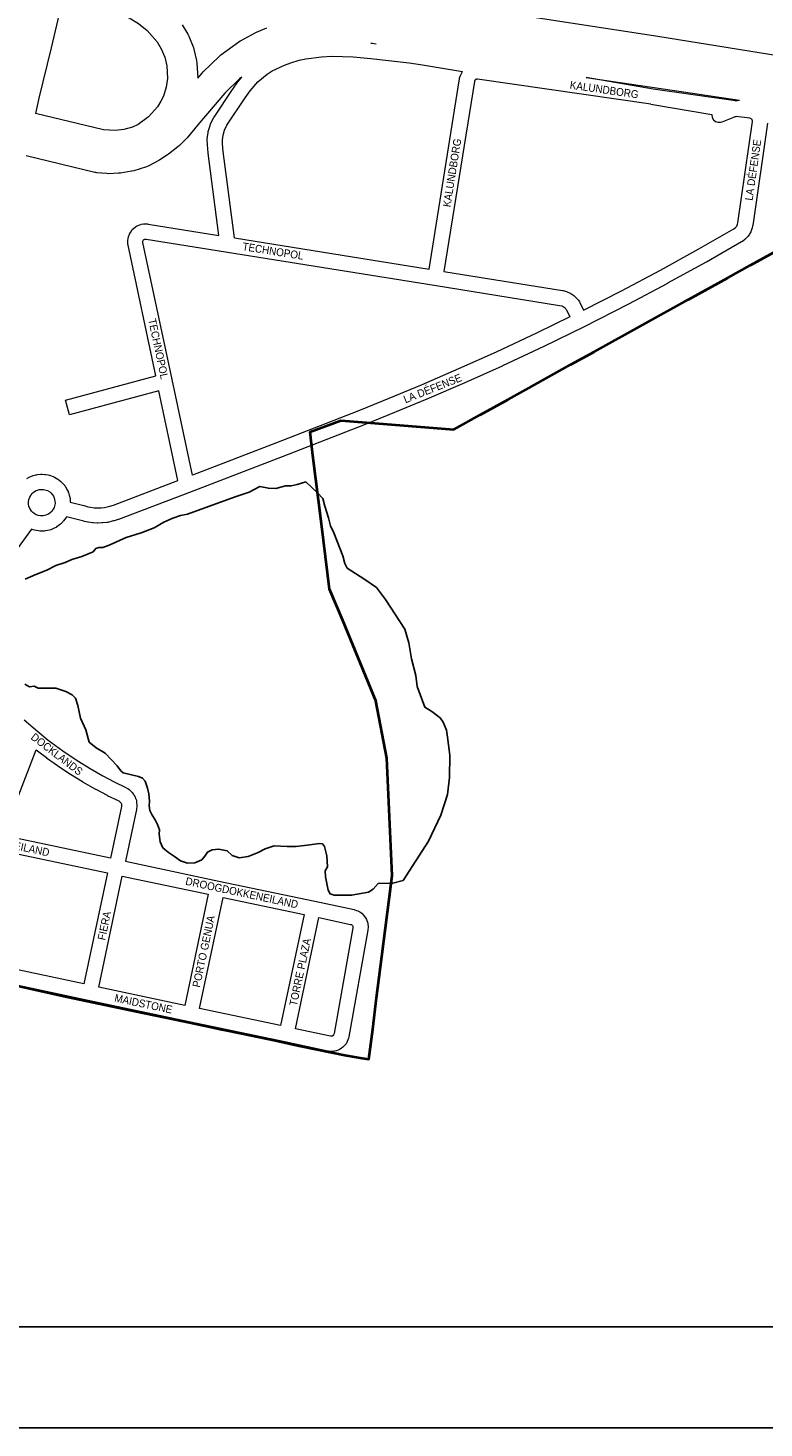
# Model space of a CAD drawing. Header units: metres. Extents: x 123817 to 142006, y 393105 to 406084.
# Tile 40 of 138: x 131440 to 132168, y 393105 to 394490. Entities that reach past the tile are written whole.
import ezdxf
from ezdxf.enums import TextEntityAlignment as Align

# ---------------------------------------------------------------- set-up
doc = ezdxf.new("R2010")
doc.units = ezdxf.units.M
doc.header["$MEASUREMENT"] = 0
doc.styles.add('Style-Arial', font='arial.ttf')

msp = doc.modelspace()

# ---------------------------------------------------------------- linework, layer by layer
at = {"flags": 128}
for points in [[(123817.1, 393105.4), (142006.1, 393105.4), (142006.1, 406084), (123817.1, 406084)], [(123917.1, 393205.4), (141906.1, 393205.4), (141906.1, 405987.2), (123917.1, 405987.2)]]:
    msp.add_lwpolyline(points, close=True, dxfattribs=at)
at = {"color": 2, "linetype": 'Continuous', "lineweight": 0, "flags": 128}
for points in [[(131571.5, 394560), (131575.1, 394559.1), (131891.1, 394508.8), (132063.1, 394482.2), (132063.2, 394482.2), (132382.2, 394430.9), (132492.3, 394413.5)], [(131475.2, 394523.2), (131478, 394522.9), (131498.1, 394517.3), (131540.2, 394500.5), (131549.4, 394494.8), (131557.9, 394488), (131567.8, 394476.8), (131572, 394469.8), (131575.4, 394461.4), (131577.4, 394452.9), (131578, 394440.5), (131576.8, 394431.8), (131574.1, 394423), (131571.7, 394417.9), (131568.2, 394412.3), (131559.4, 394402.5), (131549.1, 394394.9), (131543.4, 394392.3), (131535.1, 394389.9), (131526.7, 394388.9), (131514.7, 394389.7), (131447.5, 394405.8)], [(131592.7, 394493.5), (131598.3, 394484.3), (131599.3, 394482.2), (131603.6, 394471.7), (131603.8, 394471.1), (131604.3, 394469.4), (131606.9, 394458.4), (131607.3, 394455.6), (131608, 394440.7)], [(131608, 394440.7), (131612.3, 394445.8), (131613.3, 394446.9), (131629.2, 394462.3), (131630.9, 394463.7), (131648.8, 394476.7), (131650.1, 394477.6), (131650.4, 394477.7), (131665, 394485.7), (131666.2, 394486.3), (131676.3, 394490.7)], [(131779.1, 394475.4), (131780.8, 394475.5), (131784.5, 394474.8)], [(131651.8, 394441.8), (131649.3, 394440.1), (131634.8, 394425.9), (131608.2, 394394.5), (131597.7, 394381.8), (131597.6, 394381.7), (131596.6, 394380.6), (131589.9, 394374), (131588.5, 394372.9), (131579, 394365.6), (131578.2, 394365), (131570.5, 394359.9), (131569.7, 394359.4), (131569, 394359), (131559.6, 394354.2), (131557.3, 394353.2), (131544.7, 394349.2), (131542.7, 394348.7), (131542.5, 394348.7), (131531.5, 394346.8), (131529.7, 394346.7), (131520.1, 394346.2), (131518, 394346.3), (131508.4, 394347.2), (131507.2, 394347.4), (131506.3, 394347.6), (131438.2, 394364)], [(131992.3, 394441.3), (132079.5, 394428.5), (132144, 394418.9)]]:
    msp.add_lwpolyline(points, dxfattribs=at)
at = {"color": 40, "linetype": 'Continuous', "lineweight": 0, "flags": 128}
msp.add_lwpolyline([(131475.2, 394523.2), (131472.2, 394510.1), (131472.2, 394510), (131463, 394470.8), (131463, 394470.7), (131450.8, 394421.1), (131447.5, 394405.8)], dxfattribs=at)
at = {"color": 9, "linetype": 'Continuous', "lineweight": 0, "flags": 128}
for points in [[(131779.1, 394475.4), (131780.5, 394475.3), (131780.7, 394475.3), (131784.5, 394474.8)], [(131644.3, 394282.8), (131644.3, 394282.8), (131633.2, 394368.3), (131632.6, 394375.9), (131632.5, 394379.6), (131633.1, 394384.5), (131634.5, 394389.3), (131636.9, 394394.4), (131654.9, 394421.2), (131659.8, 394428.1), (131667.5, 394437), (131676.6, 394444.8), (131681.8, 394448), (131693.7, 394453.7), (131700.2, 394456.1), (131708.4, 394458.5), (131714.8, 394460), (131730.5, 394461.9), (131740.6, 394462.4), (131751.3, 394462.3), (131761.8, 394461.8), (131779.1, 394460.3), (131817.3, 394456), (131830.5, 394453.9), (131869.8, 394447.2)], [(131628.9, 394285.2), (131618.3, 394366.5), (131618.3, 394366.8), (131617.6, 394374.9), (131617.6, 394375.3), (131617.5, 394379.8), (131617.5, 394380), (131617.6, 394380.9), (131617.5, 394380.9), (131618.3, 394386.9), (131618.5, 394388), (131620.2, 394393.9), (131620.4, 394394.5), (131620.6, 394395.1), (131623.6, 394401.4), (131624.2, 394402.3), (131642.5, 394429.6), (131642.6, 394429.8), (131647.7, 394437.1), (131648.1, 394437.6), (131648.2, 394437.7), (131651.8, 394441.8)], [(132058.5, 394430), (131992.3, 394441.3)], [(132056.2, 394415.2), (132116.5, 394404.8), (132116.4, 394404.5), (132116.9, 394401.9), (132118.2, 394399.7), (132120.2, 394398), (132122.6, 394397.1), (132125.2, 394397.1), (132126.7, 394397.6), (132138.2, 394402.2), (132138.2, 394402.2), (132138.2, 394402.2), (132139.7, 394402.8), (132140.6, 394403)], [(132139.8, 394418.3), (132140.5, 394418.5), (132141.1, 394418.6), (132141.7, 394418.7), (132144, 394418.9)], [(131439, 394044.8), (131441.3, 394046), (131442.1, 394046.4), (131444.5, 394047.4), (131445.4, 394047.7), (131447.9, 394048.4), (131448.5, 394048.5), (131449.1, 394048.6), (131453, 394048.9), (131454.2, 394049), (131456.8, 394048.8), (131457.6, 394048.7), (131457.7, 394048.7), (131460.2, 394048.2), (131461.4, 394047.9), (131465.1, 394046.6), (131466.3, 394046), (131466.3, 394046), (131469.7, 394044), (131470.7, 394043.4), (131472.7, 394041.7), (131473.5, 394040.9), (131476.1, 394038), (131476.2, 394037.8), (131476.8, 394037), (131478.2, 394034.8), (131478.7, 394034), (131479.8, 394031.7), (131480, 394031), (131480.1, 394030.8), (131480.9, 394028.3), (131481.2, 394027.4), (131481.7, 394024.9), (131481.8, 394023.7), (131481.9, 394021.4)], [(131452.6, 394007.7), (131450.1, 394008.2), (131447.6, 394009.2), (131445.9, 394010.3), (131444.8, 394011.2), (131443.7, 394012.3), (131442.6, 394013.9), (131441.9, 394015.2), (131441.1, 394017.3), (131440.7, 394019.4), (131440.7, 394019.7), (131440.7, 394021.5), (131441, 394024), (131441.9, 394026.3), (131442.8, 394028), (131442.8, 394028), (131442.8, 394028), (131443.2, 394028.6), (131444.2, 394029.8), (131445.4, 394030.9), (131446.7, 394031.9), (131448.1, 394032.7), (131449.7, 394033.3), (131451.2, 394033.7), (131453.9, 394034), (131455.4, 394033.9), (131456.9, 394033.6), (131459.4, 394032.7), (131461.6, 394031.4), (131462.7, 394030.5), (131464.5, 394028.5), (131465.3, 394027.2), (131466, 394025.7), (131466.5, 394024.1), (131466.8, 394022.6), (131466.9, 394020), (131466.5, 394017.4), (131466.1, 394016.1), (131465.2, 394014.3), (131463.6, 394012.1), (131462.2, 394010.7), (131460.4, 394009.4), (131459.6, 394009), (131457.8, 394008.3), (131455.2, 394007.7), (131452.6, 394007.7)], [(131478.2, 394006.8), (131477.8, 394006.1), (131475.4, 394002.8), (131475.1, 394002.4), (131474.6, 394001.8), (131472.3, 393999.5), (131471.4, 393998.8), (131468.7, 393996.9), (131468.1, 393996.5), (131467.9, 393996.4), (131466.2, 393995.5), (131465.4, 393995.2), (131462.7, 393994.1), (131461.5, 393993.7), (131457.5, 393992.9), (131457.3, 393992.9), (131456.1, 393992.7), (131452, 393992.7), (131450.7, 393992.8), (131450.6, 393992.8), (131446.6, 393993.6), (131445.2, 393994), (131443.7, 393994.6), (131407.9, 393946.2)], [(131436.4, 393806), (131449.8, 393794.3), (131460.2, 393786), (131467.3, 393780.6), (131474.6, 393775.3), (131482, 393770.2), (131490.3, 393764.8), (131501.7, 393757.7), (131514.2, 393750.5), (131525.4, 393744.7), (131536.8, 393739.1), (131537.2, 393738.8), (131538.9, 393737.9), (131538.9, 393737.9), (131540.1, 393737), (131542.2, 393735.1), (131543, 393734.3), (131543.2, 393734.1), (131544.2, 393732.8), (131544.8, 393732), (131545.6, 393730.6), (131546, 393729.7), (131546.6, 393728.2), (131546.8, 393727.9), (131547, 393727.3), (131547.4, 393725.7), (131547.6, 393724.3), (131547.8, 393721.4), (131547.8, 393720.9), (131547.8, 393719.9), (131547.5, 393718), (131547.4, 393717.4), (131536.5, 393666.1), (131629, 393646.5), (131629, 393646.5), (131723.7, 393626.5), (131762.7, 393618.2), (131763.4, 393618), (131765.2, 393617.5), (131766.3, 393617), (131767.7, 393616.3), (131768.1, 393616.1), (131768.9, 393615.6), (131770.6, 393614.3), (131771.7, 393613.2), (131773.1, 393611.5), (131773.1, 393611.5), (131774, 393610.2), (131775, 393608.3), (131775.4, 393607.3), (131775.6, 393606.8), (131776.2, 393604.7), (131776.4, 393603.4), (131776.6, 393601.8), (131776.6, 393601.2), (131776.6, 393600.6), (131776.4, 393598.7), (131776.3, 393598), (131757.6, 393492.3), (131757.3, 393491.1), (131756, 393487.6), (131756, 393487.6), (131754.7, 393485.3), (131754.4, 393485), (131751.6, 393482.1), (131750, 393480.8), (131748.3, 393479.8), (131748.3, 393479.8), (131746.9, 393479.2), (131744.8, 393478.5), (131743.7, 393478.2), (131743.1, 393478.1), (131740.9, 393477.9), (131739.3, 393477.9), (131737.4, 393478.1), (131737, 393478.2), (131736.7, 393478.2), (131694.2, 393487.3), (131599.5, 393507.3), (131599.5, 393507.3), (131499.7, 393528.4), (131499.7, 393528.4), (131425.8, 393544.1)], [(131521.9, 393669.2), (131415.7, 393691.7), (131448.3, 393776.3), (131450.9, 393774.3), (131451, 393774.2), (131458.3, 393768.6), (131458.5, 393768.5), (131465.9, 393763.1), (131466, 393763.1), (131473.5, 393757.8), (131473.7, 393757.7), (131482.1, 393752.2), (131482.3, 393752.1), (131494, 393744.9), (131494.2, 393744.7), (131494.2, 393744.7), (131506.9, 393737.5), (131507.1, 393737.3), (131518.4, 393731.3), (131518.6, 393731.2), (131529.9, 393725.7), (131530.7, 393725.2), (131531.8, 393724.3), (131532.1, 393724), (131532.4, 393723.5), (131532.6, 393722.9), (131532.7, 393722.5), (131532.8, 393721.1), (131532.7, 393720.2), (131521.9, 393669.2)], [(131495.5, 393544.7), (131369.2, 393571.4), (131410.2, 393677.5), (131518.8, 393654.5), (131495.5, 393544.7)], [(131595.3, 393523.5), (131510.2, 393541.5), (131533.4, 393651.4), (131618.5, 393633.4), (131595.3, 393523.5)], [(131690, 393503.5), (131609.9, 393520.4), (131633.2, 393630.3), (131713.2, 393613.4), (131690, 393503.5)], [(131740.2, 393492.9), (131739.5, 393493), (131704.6, 393500.4), (131727.9, 393610.3), (131759.3, 393603.6), (131760.1, 393603.4), (131760.3, 393603.3), (131760.8, 393602.9), (131761.1, 393602.5), (131761.4, 393602), (131761.6, 393601.4), (131761.6, 393601.2), (131761.5, 393600.3), (131742.9, 393495.6), (131742.4, 393494.2), (131741.5, 393493.2), (131741.4, 393493.2), (131740.9, 393493), (131740.2, 393492.9)]]:
    msp.add_lwpolyline(points, dxfattribs=at)
at = {"color": 6, "linetype": 'Continuous', "lineweight": 0, "flags": 128}
for points in [[(131644.3, 394282.8), (131836.8, 394251.9), (131866.9, 394440.1), (131867.1, 394440.8), (131867.5, 394442.6), (131867.8, 394443.3), (131868.2, 394444.2), (131869.5, 394446.7), (131869.8, 394447.2)], [(132056.2, 394415.2), (131884.9, 394439.7), (131884, 394439.8), (131883.8, 394439.8), (131883.3, 394439.6), (131882.9, 394439.4), (131882.5, 394439.1), (131882.3, 394438.9), (131881.8, 394438), (131881.7, 394437.4), (131851.6, 394249.5), (131968.8, 394230.8), (131968.9, 394230.7), (131969.5, 394230.6), (131972.9, 394229.7), (131974.2, 394229.2), (131976.3, 394228.2), (131976.8, 394227.9), (131977.2, 394227.7), (131979.1, 394226.4), (131980, 394225.8), (131981.7, 394224.2), (131982.5, 394223.5), (131984, 394221.7), (131984, 394221.7), (131984.5, 394221), (131985.5, 394219.5), (131985.9, 394218.7), (131989.6, 394211.3), (132027.3, 394230.5), (132065.6, 394250.9), (132103.7, 394271.9), (132138.2, 394291.7), (132139.9, 394292.9), (132140.5, 394293.6), (132141.1, 394294.5), (132141.5, 394295.3), (132141.9, 394296.4), (132142.2, 394297.5), (132156.6, 394397.9), (132156.6, 394398.7), (132156.5, 394399.2), (132156.5, 394399.5), (132156.3, 394399.8), (132155.9, 394400.2), (132155.5, 394400.6), (132155, 394400.9), (132154.1, 394401.1), (132140.6, 394403)], [(132139.8, 394418.3), (132058.5, 394430)], [(132171.5, 394396.1), (132157, 394295.1), (132156.9, 394294.7), (132156.5, 394292.8), (132156.2, 394291.8), (132155.5, 394289.8), (132155.5, 394289.8), (132155.1, 394288.9), (132154.2, 394287.2), (132153.7, 394286.3), (132152.5, 394284.6), (132152.1, 394284), (132151.8, 394283.7), (132150.3, 394282.2), (132149.3, 394281.3), (132146.7, 394279.3), (132146, 394278.9), (132146, 394278.9), (132111.1, 394258.9), (132111, 394258.8), (132072.8, 394237.8), (132072.7, 394237.7), (132034.2, 394217.2), (132034.1, 394217.2), (131989.7, 394194.5), (131989.7, 394194.5), (131989.6, 394194.5), (131950.4, 394175.3), (131950.3, 394175.2), (131909.4, 394156.1), (131909.3, 394156), (131872.2, 394139.4), (131872.1, 394139.3), (131834.8, 394123.2), (131834.7, 394123.2), (131797.2, 394107.6), (131797.1, 394107.6), (131772, 394097.5), (131771.9, 394097.5), (131691.5, 394066), (131691.4, 394066), (131599.9, 394030.8), (131599.9, 394030.8), (131599.8, 394030.8), (131529.8, 394004.3), (131529.5, 394004.2), (131525.5, 394002.9), (131524.8, 394002.7), (131518.8, 394001.3), (131518.5, 394001.3), (131518, 394001.2), (131513.9, 394000.7), (131513.3, 394000.7), (131509.2, 394000.6), (131508.6, 394000.6), (131504.5, 394000.8), (131503.8, 394000.9), (131499.8, 394001.4), (131499.5, 394001.4), (131499.2, 394001.5), (131495.9, 394002.2), (131495.3, 394002.4), (131491.5, 394003.5), (131478.2, 394006.8)], [(131481.9, 394021.4), (131495.3, 394018), (131495.6, 394017.9), (131499.3, 394016.8), (131502.1, 394016.2), (131505.5, 394015.8), (131509, 394015.6), (131512.5, 394015.7), (131515.9, 394016.1), (131521.2, 394017.2), (131524.6, 394018.3), (131588.5, 394042.6), (131569.7, 394131.6), (131481.2, 394107.8), (131477.3, 394122.3), (131566.5, 394146.3), (131539.2, 394275.5), (131539, 394276.4), (131538.8, 394278.7), (131538.8, 394279.4), (131539, 394280.3), (131538.9, 394280.3), (131539.1, 394282.2), (131539.5, 394283.9), (131539.5, 394283.9), (131540.4, 394286.4), (131541.4, 394288.2), (131543, 394290.4), (131543.3, 394290.9), (131544.4, 394291.9), (131546.5, 394293.6), (131547.4, 394294.2), (131548.2, 394294.6), (131550.7, 394295.7), (131552.3, 394296.2), (131552.4, 394296.2), (131554.3, 394296.5), (131555.9, 394296.6), (131558.2, 394296.5), (131559.1, 394296.4), (131628.9, 394285.2)], [(131602.7, 394048), (131582.7, 394142.5), (131582.7, 394142.5), (131553.9, 394278.2), (131553.8, 394279.3), (131553.9, 394279.5), (131554.1, 394280.3), (131554.5, 394280.8), (131555, 394281.2), (131555.8, 394281.6), (131556, 394281.6), (131557.1, 394281.6), (131841.8, 394235.9), (131841.8, 394235.9), (131966, 394216), (131968.3, 394215.4), (131969.4, 394214.9), (131970.4, 394214.2), (131971.4, 394213.4), (131972.2, 394212.3), (131972.7, 394211.6), (131976.2, 394204.6), (131943.8, 394188.8), (131903.1, 394169.7), (131866.1, 394153.1), (131828.9, 394137), (131791.5, 394121.5), (131766.4, 394111.4), (131686, 394080), (131602.7, 394048)]]:
    msp.add_lwpolyline(points, dxfattribs=at)
at = {"color": 7, "linetype": 'Continuous', "lineweight": 40, "flags": 128}
msp.add_lwpolyline([(131340.1, 393562.8), (131478.7, 393532.1), (131555.3, 393515.9), (131585.7, 393509.5), (131591.6, 393508.2), (131593.7, 393507.8), (131620.1, 393502.2), (131630.3, 393500), (131637.1, 393498.6), (131646.8, 393496.5), (131651.6, 393495.5), (131684.8, 393488.6), (131708.5, 393483.6), (131726.1, 393479.8), (131755.3, 393473.8), (131755.6, 393473.8), (131770.7, 393471.3), (131777.3, 393470.2), (131781.1, 393500), (131785, 393531.1), (131790.2, 393571.9), (131797.4, 393628.6), (131800.4, 393652), (131795, 393768.1), (131784.3, 393824.9), (131751.5, 393904.1), (131738.5, 393935.2), (131730.5, 394000), (131722, 394067.6), (131719.1, 394091), (131749.5, 394102.2), (131774.9, 394100.1), (131861.3, 394093.2), (131887.4, 394107.7), (131915, 394122.9), (131933, 394132.9), (131977.2, 394157.4), (132000, 394170), (132093.6, 394221.9), (132132.3, 394243.3), (132154.7, 394255.7), (132197.3, 394279.3)], dxfattribs=at)
at = {"flags": 128}
msp.add_lwpolyline([(131437.1, 393841.1), (131441.5, 393838.6), (131446.3, 393839.4), (131450.3, 393837.3), (131467.8, 393837.4), (131477.5, 393834.1), (131484, 393830.6), (131487.1, 393827.3), (131489.5, 393820.2), (131492, 393807.7), (131497.4, 393796.1), (131500.6, 393784), (131507.5, 393778.3), (131516.4, 393773.1), (131528.4, 393760.5), (131532, 393755.6), (131534.4, 393753.6), (131549.3, 393749.8), (131553.4, 393748.1), (131556.1, 393745.2), (131558.2, 393738.5), (131559.8, 393732.8), (131560.4, 393725.6), (131559.9, 393720.9), (131560.6, 393716.3), (131562.5, 393712.3), (131566.1, 393706.5), (131568.4, 393702.5), (131570.1, 393697.2), (131569.9, 393692.9), (131570.9, 393685.4), (131573.4, 393679.4), (131579, 393674.6), (131584.9, 393670.9), (131591, 393666.4), (131598, 393664.2), (131605.2, 393664.5), (131612, 393667.5), (131615.2, 393671.1), (131617.7, 393675.2), (131622.3, 393677.5), (131628.8, 393678.1), (131637.2, 393676.4), (131642, 393671.9), (131648.9, 393669.3), (131657.9, 393670.9), (131667.8, 393674.6), (131674.7, 393678.3), (131683.6, 393681.4), (131696.4, 393680.6), (131705.4, 393680.7), (131719, 393682.3), (131728.2, 393683.7), (131731.3, 393683.2), (131733.4, 393680.5), (131735.6, 393671.3), (131736.3, 393660.6), (131734.1, 393656.6), (131734.4, 393650.8), (131737, 393637.4), (131738.9, 393633.8), (131743.1, 393632.6), (131760.2, 393632.5), (131776.9, 393635.5), (131781.4, 393638.3), (131786.6, 393644.1), (131799.4, 393644.5), (131801, 393644.5), (131811.2, 393647.1), (131836.3, 393685.9), (131848.4, 393711.8), (131855.2, 393732), (131857.1, 393748.8), (131857.3, 393771), (131855.1, 393788.7), (131854.2, 393795.7), (131850.9, 393803.5), (131847.8, 393807.8), (131839.6, 393814.2), (131832.8, 393818.5), (131830.2, 393824.7), (131825.1, 393839.1), (131823.8, 393849.8), (131819.6, 393866.3), (131816.8, 393882), (131812.8, 393895.7), (131793.7, 393925.1), (131784.7, 393936.9), (131773.4, 393944.7), (131755.7, 393956.1), (131753.5, 393960.7), (131751.7, 393968.2), (131742.6, 393991), (131739.3, 393997.9), (131737.3, 394005.9), (131733.6, 394017.4), (131731.7, 394024.8), (131726.7, 394030.1), (131714.9, 394041.3), (131706.4, 394038.8), (131700.4, 394037.5), (131694.7, 394037.4), (131685.2, 394034.9), (131677.9, 394035), (131669.4, 394036.9), (131659, 394031.2), (131646, 394027), (131618.6, 394017), (131598, 394009.4), (131591, 394008.1), (131583.4, 394005.4), (131574.5, 394001.4), (131564.8, 393996), (131552.2, 393991), (131537.3, 393986.4), (131520.6, 393978.9), (131514.2, 393976.5), (131510.1, 393976.4), (131507.4, 393975.4), (131504.6, 393972.2), (131493.3, 393967.4), (131483.5, 393964.5), (131476.9, 393961.7), (131467.8, 393958.5), (131458.7, 393954.1), (131447.9, 393949.7), (131437.4, 393945)], dxfattribs=at)

# ---------------------------------------------------------------- texts
at = {"color": 8, "style": 'Style-Arial', "width": 0.909091}
for s, rotation, p in [('KALUNDBORG', 351.8278, (132010.1, 394429.4)), ('KALUNDBORG', 80.894, (131859.6, 394347.2)), ('LA DÉFENSE', 81.8278, (132157.3, 394349.9)), ('TECHNOPOL', 350.894, (131682.5, 394269.7)), ('TECHNOPOL', 281.9803, (131569.1, 394173)), ('LA DÉFENSE', 21.7128, (131840.3, 394133.8)), ('DOCKLANDS', 322.5884, (131468.7, 393772)), ('DROOGDOKKENEILAND', 348.045, (131405.7, 393686.3)), ('DROOGDOKKENEILAND', 348.045, (131651.7, 393634.9)), ('FIERA', 78.045, (131515.6, 393602.3)), ('PORTO GENUA', 78.045, (131613.9, 393576.9)), ('TORRE PLAZA', 78.045, (131709.3, 393556.4)), ('MAIDSTONE', 348.045, (131554.4, 393525.1))]:
    msp.add_text(s, height=7.7, rotation=rotation, dxfattribs=at).set_placement(p, align=Align.MIDDLE_CENTER)

doc.saveas('drawing.dxf')
